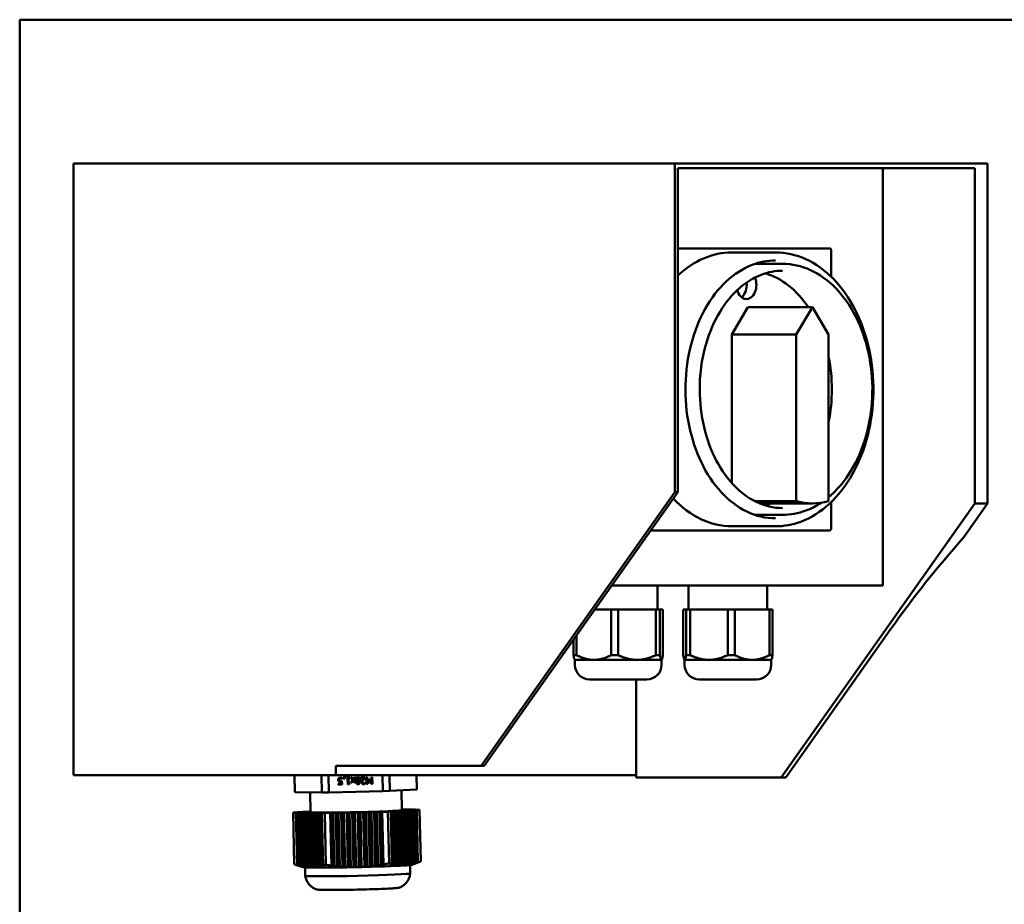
# Model space of a CAD drawing. Header units: millimetres. Extents: x 260 to 1000, y 156 to 735.
# Tile 3 of 4: x 265 to 481, y 541 to 735. Entities that reach past the tile are written whole.
import ezdxf

# ---------------------------------------------------------------- set-up
doc = ezdxf.new("R2010")
doc.units = ezdxf.units.MM
doc.header["$LTSCALE"] = 3
doc.layers.add('Widoczne (ISO)', color=7, linetype='Continuous', lineweight=50)

msp = doc.modelspace()

# ---------------------------------------------------------------- linework, layer by layer
at = {"layer": 'Widoczne (ISO)'}
for p, q in [((265.13, 734.5), (265.13, 459.89)), ((265.13, 734.5), (289.15, 734.5)), ((456.08, 734.5), (289.15, 734.5)), ((456.08, 734.5), (514.06, 734.5)), ((276.92, 568.99), (276.92, 703)), ((408.68, 703), (276.92, 703)), ((408.68, 701.2), (408.68, 703)), ((409.95, 703), (408.68, 703)), ((409.38, 701.2), (409.38, 702)), ((409.95, 702), (409.38, 702)), ((473.73, 703), (409.95, 703)), ((409.95, 702), (473.73, 702)), ((454.28, 702), (454.28, 610.5)), ((477.26, 703), (473.73, 703)), ((473.73, 702), (474.44, 702)), ((474.44, 701), (474.44, 702)), ((477.26, 701), (477.26, 703)), ((408.68, 701.2), (408.68, 631)), ((409.38, 631), (409.38, 701.2)), ((474.44, 628.5), (474.44, 701)), ((477.26, 628.5), (477.26, 701)), ((442.62, 684.4), (409.38, 684.4)), ((421.19, 683.5), (430.75, 683.5)), ((442.96, 684), (442.96, 678.2)), ((426.25, 681), (432.33, 681)), ((421.19, 665.54), (424.73, 671.5)), ((424.73, 671.5), (438.87, 671.5)), ((438.87, 671.5), (435.33, 665.54)), ((442.4, 665.54), (438.87, 671.5)), ((421.19, 632.98), (421.19, 665.54)), ((421.19, 665.54), (435.33, 665.54)), ((435.33, 665.54), (435.33, 629.04)), ((442.4, 629.04), (442.4, 665.54)), ((408.68, 631), (366.25, 571)), ((366.96, 571), (409.38, 631)), ((409.38, 631), (408.68, 631)), ((426.19, 629.04), (435.33, 629.04)), ((427.28, 628.53), (438.87, 628.53)), ((474.44, 628.5), (432.01, 568.5)), ((442.96, 628.8), (442.96, 623)), ((472.05, 621.13), (477.26, 628.5)), ((477.26, 628.5), (474.44, 628.5)), ((426.25, 626), (432.33, 626)), ((403.44, 622.6), (442.62, 622.6)), ((421.19, 623.5), (430.75, 623.5)), ((454.28, 610.5), (394.89, 610.5)), ((404.9, 610.5), (404.9, 605.25)), ((411.74, 610.5), (411.74, 605.25)), ((428.94, 610.5), (428.94, 605.25)), ((391.17, 605.25), (394.76, 605.25)), ((396.31, 605.25), (394.76, 605.25)), ((394.76, 605.25), (394.76, 595.29)), ((396.31, 605.25), (404.57, 605.25)), ((396.31, 605.25), (396.31, 595.29)), ((405.44, 605.25), (404.57, 605.25)), ((404.57, 605.25), (404.57, 595.29)), ((405.44, 605.25), (406.11, 605.25)), ((405.44, 605.25), (405.44, 595.29)), ((406.11, 605.25), (406.11, 595.29)), ((410.55, 605.25), (411.18, 605.25)), ((410.55, 605.25), (410.55, 595.29)), ((412.05, 605.25), (411.18, 605.25)), ((411.18, 605.25), (411.18, 595.29)), ((412.05, 605.25), (420.29, 605.25)), ((412.05, 605.25), (412.05, 595.29)), ((421.84, 605.25), (420.29, 605.25)), ((420.29, 605.25), (420.29, 595.29)), ((421.84, 605.25), (421.84, 595.29)), ((421.84, 605.25), (429.45, 605.25)), ((430.13, 605.25), (429.45, 605.25)), ((429.45, 605.25), (429.45, 595.29)), ((430.13, 605.25), (430.13, 595.29)), ((433.07, 568.5), (456.08, 601.03)), ((386.49, 598.63), (386.49, 595.29)), ((387.17, 599.58), (387.17, 595.29)), ((386.49, 595.29), (387.17, 595.29)), ((386.8, 594.24), (386.78, 594.26)), ((390.96, 594.24), (386.8, 594.24)), ((386.8, 594.24), (386.8, 593.15)), ((400.44, 594.24), (390.96, 594.24)), ((394.76, 595.29), (396.31, 595.29)), ((405.78, 594.24), (400.44, 594.24)), ((404.57, 595.29), (405.44, 595.29)), ((405.8, 594.24), (405.78, 594.24)), ((405.8, 594.24), (405.83, 594.26)), ((405.8, 594.24), (405.8, 593.15)), ((410.84, 594.24), (410.82, 594.26)), ((410.87, 594.24), (410.84, 594.24)), ((410.84, 594.24), (410.84, 593.15)), ((416.17, 594.24), (410.87, 594.24)), ((411.18, 595.29), (412.05, 595.29)), ((425.65, 594.24), (416.17, 594.24)), ((420.29, 595.29), (421.84, 595.29)), ((429.84, 594.24), (425.65, 594.24)), ((429.45, 595.29), (430.13, 595.29)), ((429.84, 594.24), (429.87, 594.26)), ((429.84, 594.24), (429.84, 593.15)), ((402.6, 589.95), (390, 589.95)), ((400.2, 568.99), (400.2, 589.95)), ((426.64, 589.95), (414.04, 589.95)), ((334.44, 568.99), (334.44, 571)), ((366.25, 571), (334.44, 571)), ((366.25, 571), (366.96, 571)), ((276.92, 568.99), (334.44, 568.99)), ((325.45, 565.27), (325.36, 568.99)), ((331.29, 568.99), (331.38, 565.17)), ((332.88, 565.19), (332.79, 568.99)), ((400.2, 568.99), (334.44, 568.99)), ((335.13, 567.94), (335.13, 567.94)), ((335.2, 568.18), (335.2, 568.18)), ((335.63, 568.24), (335.63, 568.24)), ((335.76, 567.7), (335.78, 566.92)), ((335.81, 568.16), (335.8, 568.16)), ((335.81, 568.16), (335.8, 568.16)), ((335.8, 568.16), (335.8, 568.16)), ((335.81, 568.37), (335.81, 568.16)), ((336.06, 568.14), (336.33, 568.81)), ((336.31, 568.15), (336.06, 568.14)), ((336.31, 568.15), (336.06, 568.15)), ((336.47, 568.81), (336.31, 568.15)), ((336.47, 568.81), (336.31, 568.15)), ((336.31, 568.15), (336.31, 568.15)), ((336.33, 568.81), (336.47, 568.81)), ((336.72, 568.45), (337.45, 568.46)), ((336.72, 568.29), (336.72, 568.45)), ((336.72, 568.3), (336.72, 568.45)), ((336.99, 568.3), (336.72, 568.29)), ((336.99, 568.3), (336.72, 568.3)), ((336.72, 568.29), (336.72, 568.3)), ((337.02, 566.95), (336.99, 568.3)), ((337.02, 566.95), (336.99, 568.3)), ((336.99, 568.3), (336.99, 568.3)), ((337.46, 568.31), (337.18, 568.3)), ((337.46, 568.31), (337.18, 568.31)), ((337.18, 568.3), (337.18, 568.31)), ((337.18, 568.3), (337.21, 567.3)), ((337.45, 568.46), (337.46, 568.31)), ((338.09, 567.91), (337.69, 568.47)), ((337.69, 568.47), (337.92, 568.47)), ((338.09, 567.91), (337.69, 568.47)), ((337.72, 567.34), (338.09, 567.91)), ((337.92, 568.47), (338.21, 568.06)), ((338.2, 567.78), (337.93, 567.35)), ((338.2, 567.77), (337.93, 567.35)), ((338.09, 567.91), (338.09, 567.91)), ((338.48, 567.36), (338.2, 567.78)), ((338.2, 567.77), (338.2, 567.78)), ((338.48, 567.36), (338.2, 567.77)), ((338.21, 568.06), (338.48, 568.49)), ((338.69, 568.49), (338.31, 567.92)), ((338.69, 568.49), (338.31, 567.93)), ((338.31, 567.92), (338.31, 567.93)), ((338.31, 567.92), (338.71, 567.37)), ((338.48, 568.49), (338.69, 568.49)), ((339, 567.76), (339, 567.77)), ((339.56, 567.74), (339.56, 567.75)), ((339.92, 568.52), (340.84, 568.54)), ((339.92, 568.34), (339.92, 568.52)), ((339.92, 568.35), (339.92, 568.52)), ((340.66, 568.36), (339.92, 568.34)), ((340.66, 568.36), (339.92, 568.35)), ((339.92, 568.34), (339.92, 568.35)), ((340.66, 568.36), (340.66, 568.36)), ((340.84, 568.54), (340.85, 568.33)), ((341.1, 568.54), (341.3, 568.55)), ((341.14, 567.05), (341.1, 568.54)), ((341.14, 567.05), (341.1, 568.54)), ((341.3, 568.55), (341.33, 567.26)), ((341.33, 567.26), (341.7, 568.14)), ((341.76, 567.9), (341.41, 567.05)), ((341.76, 567.89), (341.41, 567.05)), ((341.7, 568.14), (341.83, 568.15)), ((342.15, 567.07), (341.76, 567.9)), ((341.76, 567.89), (341.76, 567.9)), ((342.15, 567.07), (341.76, 567.89)), ((341.83, 568.15), (342.23, 567.28)), ((342.2, 568.57), (342.39, 568.57)), ((342.23, 567.28), (342.2, 568.57)), ((342.23, 567.28), (342.2, 568.57)), ((342.39, 568.57), (342.42, 567.07)), ((344.65, 568.99), (344.73, 565.45)), ((346.23, 565.51), (346.15, 568.99)), ((352.15, 565.91), (352.08, 568.99)), ((352.08, 568.99), (352.15, 565.87)), ((400.2, 568.5), (400.2, 568.99)), ((400.2, 568.5), (432.01, 568.5)), ((432.01, 568.5), (433.07, 568.5)), ((332.88, 565.19), (344.73, 565.45)), ((334.95, 567.08), (335.58, 567.1)), ((334.95, 566.91), (334.95, 567.08)), ((334.95, 566.91), (334.95, 567.08)), ((335.78, 566.93), (334.95, 566.91)), ((335.78, 566.92), (334.95, 566.91)), ((334.95, 566.91), (334.95, 566.91)), ((335.58, 567.1), (335.57, 567.5)), ((335.58, 567.1), (335.57, 567.5)), ((335.57, 567.5), (335.57, 567.5)), ((335.58, 567.1), (335.58, 567.1)), ((337.18, 566.95), (337.02, 566.95)), ((337.18, 566.95), (337.02, 566.95)), ((337.02, 566.95), (337.02, 566.95)), ((337.18, 566.95), (337.18, 566.95)), ((337.21, 567.3), (337.48, 567.3)), ((337.48, 567.3), (337.48, 567.17)), ((337.93, 567.35), (337.72, 567.34)), ((337.93, 567.35), (337.72, 567.34)), ((337.93, 567.35), (337.93, 567.35)), ((338.71, 567.37), (338.48, 567.36)), ((338.71, 567.37), (338.48, 567.36)), ((338.48, 567.36), (338.48, 567.36)), ((340.21, 567.42), (340.21, 567.42)), ((340.83, 567.31), (340.84, 567.31)), ((340.84, 567.31), (340.84, 567.1)), ((341.41, 567.05), (341.14, 567.05)), ((341.41, 567.05), (341.14, 567.05)), ((341.14, 567.05), (341.14, 567.05)), ((341.41, 567.05), (341.41, 567.05)), ((342.42, 567.08), (342.15, 567.07)), ((342.42, 567.07), (342.15, 567.07)), ((342.15, 567.07), (342.15, 567.07)), ((342.23, 567.28), (342.23, 567.28)), ((344.73, 565.45), (346.23, 565.51)), ((346.23, 565.51), (352.15, 565.87)), ((348.8, 565.66), (348.9, 561.32)), ((352.15, 565.87), (352.15, 565.91)), ((325.45, 565.27), (331.38, 565.17)), ((328.81, 565.22), (328.9, 560.87)), ((331.38, 565.17), (332.88, 565.19)), ((346.15, 561.02), (346.74, 561.03)), ((346.74, 561.03), (347.04, 561.05)), ((346.74, 561.03), (347, 549.42)), ((346.75, 561.06), (347.34, 561.07)), ((347.04, 561.05), (346.75, 561.06)), ((347.31, 549.36), (347.04, 561.05)), ((347.34, 561.07), (347.64, 561.09)), ((347.34, 561.07), (347.61, 549.3)), ((347.35, 561.09), (347.94, 561.11)), ((347.64, 561.09), (347.35, 561.09)), ((347.91, 549.26), (347.64, 561.09)), ((347.94, 561.11), (348.24, 561.13)), ((347.94, 561.11), (348.21, 549.22)), ((347.95, 561.13), (348.54, 561.14)), ((348.24, 561.13), (347.95, 561.13)), ((348.51, 549.2), (348.24, 561.13)), ((348.54, 561.14), (348.84, 561.16)), ((348.54, 561.14), (348.81, 549.18)), ((348.55, 561.17), (349.14, 561.18)), ((348.84, 561.16), (348.55, 561.17)), ((349.11, 549.18), (348.84, 561.16)), ((349.14, 561.46), (348.9, 561.46)), ((349.14, 561.44), (349.44, 561.46)), ((349.44, 561.46), (349.14, 561.46)), ((349.74, 561.45), (349.14, 561.44)), ((349.14, 561.2), (349.74, 561.22)), ((349.14, 561.18), (349.44, 561.2)), ((349.44, 561.2), (349.14, 561.2)), ((349.14, 561.18), (349.41, 549.19)), ((349.44, 561.46), (349.44, 561.45)), ((349.71, 549.21), (349.44, 561.2)), ((350.04, 561.45), (349.74, 561.45)), ((349.74, 561.43), (350.04, 561.45)), ((350.34, 561.44), (349.74, 561.43)), ((349.74, 561.24), (350.34, 561.25)), ((349.74, 561.22), (350.04, 561.24)), ((350.04, 561.24), (349.74, 561.24)), ((349.74, 561.22), (350.01, 549.24)), ((350.04, 561.45), (350.04, 561.44)), ((350.31, 549.28), (350.04, 561.24)), ((350.64, 561.44), (350.34, 561.44)), ((350.34, 561.42), (350.64, 561.44)), ((350.94, 561.43), (350.34, 561.42)), ((350.34, 561.28), (350.94, 561.29)), ((350.64, 561.27), (350.34, 561.28)), ((350.34, 561.25), (350.64, 561.27)), ((350.34, 561.25), (350.61, 549.33)), ((350.64, 561.44), (350.64, 561.43)), ((350.91, 549.39), (350.64, 561.27)), ((350.94, 561.41), (351.24, 561.43)), ((351.24, 561.43), (350.94, 561.43)), ((351.54, 561.42), (350.94, 561.41)), ((350.94, 561.32), (351.54, 561.33)), ((351.24, 561.31), (350.94, 561.32)), ((350.94, 561.29), (351.24, 561.31)), ((350.94, 561.29), (351.21, 549.46)), ((351.24, 561.43), (351.24, 561.42)), ((351.51, 549.54), (351.24, 561.31)), ((351.54, 561.4), (351.84, 561.42)), ((351.84, 561.42), (351.54, 561.42)), ((352.14, 561.41), (351.54, 561.4)), ((351.54, 561.35), (352.14, 561.37)), ((351.84, 561.35), (351.54, 561.35)), ((351.54, 561.33), (351.84, 561.35)), ((351.54, 561.33), (351.8, 549.63)), ((351.84, 561.42), (351.84, 561.41)), ((352.1, 549.73), (351.84, 561.35)), ((352.75, 561.4), (352.14, 561.41)), ((352.14, 561.37), (352.75, 561.4)), ((352.14, 561.37), (352.4, 549.84)), ((352.75, 561.4), (353.01, 550.08)), ((325.66, 560.82), (325.05, 560.78)), ((325.05, 560.78), (325.66, 560.77)), ((325.05, 560.78), (325.3, 549.46)), ((326.26, 560.83), (325.66, 560.82)), ((325.66, 560.77), (326.26, 560.78)), ((325.92, 549.24), (325.66, 560.77)), ((326.26, 560.86), (325.96, 560.84)), ((325.96, 560.84), (326.26, 560.83)), ((325.96, 560.83), (325.96, 560.84)), ((326.26, 560.78), (325.96, 560.77)), ((325.96, 560.77), (326.22, 549.15)), ((325.96, 560.77), (326.26, 560.76)), ((326.86, 560.87), (326.26, 560.86)), ((326.26, 560.76), (326.86, 560.77)), ((326.53, 549.06), (326.26, 560.76)), ((326.86, 560.89), (326.56, 560.87)), ((326.56, 560.87), (326.86, 560.87)), ((326.56, 560.86), (326.56, 560.87)), ((326.86, 560.77), (326.56, 560.76)), ((326.56, 560.76), (326.83, 548.99)), ((326.56, 560.76), (326.86, 560.75)), ((327.46, 560.91), (326.86, 560.89)), ((326.86, 560.75), (327.46, 560.76)), ((327.13, 548.92), (326.86, 560.75)), ((327.46, 560.93), (327.16, 560.91)), ((327.16, 560.9), (327.16, 560.91)), ((327.16, 560.91), (327.46, 560.91)), ((327.46, 560.76), (327.16, 560.75)), ((327.16, 560.75), (327.46, 560.74)), ((327.16, 560.75), (327.43, 548.86)), ((328.06, 560.94), (327.46, 560.93)), ((327.46, 560.74), (328.06, 560.75)), ((327.73, 548.81), (327.46, 560.74)), ((328.06, 560.97), (327.76, 560.95)), ((327.76, 560.94), (327.76, 560.95)), ((327.76, 560.95), (328.06, 560.94)), ((328.06, 560.75), (327.76, 560.74)), ((327.76, 560.74), (328.06, 560.73)), ((327.76, 560.74), (328.03, 548.78)), ((328.66, 560.98), (328.06, 560.97)), ((328.06, 560.73), (328.66, 560.75)), ((328.33, 548.75), (328.06, 560.73)), ((328.66, 561), (328.36, 560.98)), ((328.36, 560.97), (328.36, 560.98)), ((328.36, 560.98), (328.66, 560.98)), ((328.66, 560.75), (328.36, 560.73)), ((328.36, 560.73), (328.63, 548.73)), ((328.36, 560.73), (328.66, 560.72)), ((328.9, 561.01), (328.66, 561)), ((328.66, 560.72), (329.26, 560.74)), ((328.93, 548.73), (328.66, 560.72)), ((329.26, 560.74), (328.96, 560.72)), ((328.96, 560.72), (329.26, 560.71)), ((328.96, 560.72), (329.23, 548.74)), ((329.26, 560.71), (329.86, 560.73)), ((329.53, 548.75), (329.26, 560.71)), ((329.86, 560.73), (329.56, 560.71)), ((329.56, 560.71), (329.86, 560.7)), ((329.56, 560.71), (329.83, 548.78)), ((329.86, 560.7), (330.46, 560.72)), ((330.13, 548.82), (329.86, 560.7)), ((330.46, 560.72), (330.16, 560.7)), ((330.16, 560.7), (330.43, 548.87)), ((330.16, 560.7), (330.46, 560.69)), ((330.46, 560.69), (331.06, 560.71)), ((330.73, 548.92), (330.46, 560.69)), ((331.06, 560.71), (330.76, 560.69)), ((330.76, 560.69), (331.02, 548.99)), ((330.76, 560.69), (331.06, 560.68)), ((331.06, 560.68), (331.66, 560.7)), ((331.32, 549.07), (331.06, 560.68)), ((331.66, 560.7), (331.36, 560.68)), ((331.36, 560.68), (331.62, 549.15)), ((331.36, 560.68), (331.98, 560.67)), ((331.98, 560.67), (333.21, 560.69)), ((331.98, 560.67), (332.23, 549.35)), ((333.21, 560.69), (333.51, 560.71)), ((333.47, 549.17), (333.21, 560.69)), ((333.51, 560.71), (333.77, 548.97)), ((333.51, 560.71), (333.8, 560.71)), ((333.8, 560.71), (334.41, 560.72)), ((333.8, 560.71), (334.06, 549.09)), ((334.41, 560.72), (334.7, 560.74)), ((334.67, 549.02), (334.41, 560.72)), ((334.7, 560.74), (334.97, 548.83)), ((334.7, 560.74), (335, 560.74)), ((335, 560.74), (335.61, 560.75)), ((335, 560.74), (335.27, 548.97)), ((335.61, 560.75), (335.9, 560.77)), ((335.87, 548.92), (335.61, 560.75)), ((335.9, 560.77), (336.17, 548.77)), ((335.9, 560.77), (336.2, 560.76)), ((336.2, 560.76), (336.81, 560.78)), ((336.2, 560.76), (336.47, 548.88)), ((336.81, 560.78), (337.1, 560.79)), ((337.07, 548.85), (336.81, 560.78)), ((337.1, 560.79), (337.37, 548.8)), ((337.1, 560.79), (337.4, 560.79)), ((337.4, 560.79), (338.01, 560.8)), ((337.4, 560.79), (337.67, 548.83)), ((338.01, 560.8), (338.3, 560.82)), ((338.27, 548.82), (338.01, 560.8)), ((338.3, 560.82), (338.57, 548.83)), ((338.3, 560.82), (338.6, 560.82)), ((338.6, 560.82), (339.21, 560.83)), ((338.6, 560.82), (338.87, 548.82)), ((339.21, 560.83), (339.5, 560.85)), ((339.47, 548.84), (339.21, 560.83)), ((339.5, 560.85), (339.8, 560.84)), ((339.5, 560.85), (339.77, 548.85)), ((339.8, 560.84), (340.41, 560.86)), ((339.8, 560.84), (340.07, 548.86)), ((340.41, 560.86), (340.7, 560.87)), ((340.67, 548.9), (340.41, 560.86)), ((340.7, 560.87), (341, 560.87)), ((340.7, 560.87), (340.97, 548.88)), ((341, 560.87), (341.61, 560.88)), ((341, 560.87), (341.27, 548.94)), ((341.61, 560.88), (341.9, 560.9)), ((341.87, 549), (341.61, 560.88)), ((341.9, 560.9), (342.2, 560.9)), ((341.9, 560.9), (342.17, 548.91)), ((342.2, 560.9), (342.8, 560.91)), ((342.2, 560.9), (342.47, 549.06)), ((342.8, 560.91), (343.1, 560.93)), ((343.07, 549.14), (342.8, 560.91)), ((343.1, 560.93), (343.4, 560.92)), ((343.1, 560.93), (343.37, 549.02)), ((343.4, 560.92), (344, 560.94)), ((343.4, 560.92), (343.66, 549.23)), ((344, 560.94), (344.3, 560.96)), ((344.27, 549.32), (344, 560.94)), ((344.3, 560.96), (344.6, 560.95)), ((344.3, 560.96), (344.57, 549.21)), ((344.6, 560.95), (345.83, 560.98)), ((344.6, 560.95), (344.86, 549.42)), ((345.83, 560.98), (346.45, 561.02)), ((345.83, 560.98), (346.08, 549.66)), ((346.45, 561.02), (346.15, 561.02)), ((346.7, 549.49), (346.45, 561.02)), ((327.2, 548.81), (325.79, 549.29)), ((327.63, 548.77), (327.59, 548.77)), ((327.67, 548.76), (327.72, 546.93)), ((328.07, 548.76), (327.93, 548.75)), ((328.33, 548.75), (328.37, 548.74)), ((328.63, 548.74), (328.37, 548.74)), ((328.63, 548.73), (328.63, 548.73)), ((328.93, 548.73), (328.94, 548.73)), ((329.23, 548.73), (328.94, 548.73)), ((329.25, 548.72), (329.23, 548.74)), ((329.92, 548.73), (329.65, 548.72)), ((330.66, 548.72), (330.55, 548.72)), ((336.17, 548.77), (336.11, 548.77)), ((336.27, 548.77), (336.17, 548.77)), ((337.37, 548.8), (337.17, 548.79)), ((337.61, 548.8), (337.37, 548.8)), ((338.27, 548.82), (338.29, 548.81)), ((338.57, 548.83), (338.29, 548.81)), ((338.57, 548.83), (338.57, 548.83)), ((338.57, 548.83), (338.57, 548.83)), ((338.87, 548.82), (338.57, 548.83)), ((338.87, 548.82), (338.87, 548.82)), ((339.47, 548.84), (339.48, 548.84)), ((339.77, 548.85), (339.48, 548.84)), ((339.77, 548.85), (339.77, 548.85)), ((340.05, 548.85), (339.77, 548.85)), ((339.77, 548.85), (339.77, 548.85)), ((340.05, 548.85), (340.07, 548.86)), ((340.97, 548.88), (340.73, 548.87)), ((341.17, 548.88), (340.97, 548.88)), ((342.17, 548.91), (342.08, 548.9)), ((342.24, 548.91), (342.17, 548.91)), ((347.8, 549.1), (347.69, 549.1)), ((348.69, 549.15), (348.43, 549.14)), ((349.11, 549.18), (349.09, 549.17)), ((349.41, 549.19), (349.11, 549.18)), ((349.41, 549.19), (349.41, 549.19)), ((349.97, 549.22), (349.71, 549.22)), ((349.71, 549.21), (349.71, 549.21)), ((349.97, 549.22), (350.01, 549.24)), ((350.42, 549.26), (350.27, 549.25)), ((350.67, 549.28), (350.71, 547.45)), ((350.75, 549.29), (350.71, 549.29)), ((351.14, 549.35), (352.54, 549.89))]:
    msp.add_line(p, q, dxfattribs=at)
for centre, start, end in [((390, 593.15), 180, 270), ((402.6, 593.15), 270, 0), ((414.04, 593.15), 180, 270), ((426.64, 593.15), 270, 0)]:
    msp.add_arc(centre, 3.2, start, end, dxfattribs=at)
for centre, major_axis, ratio, start_param, end_param in [((421.19, 653.5), (0, 30), 0.707107, 0, 0.590368), ((424.4, 676.39), (0, -3.09), 0.707107, 5.095786, 8.403339), ((424.73, 653.5), (0, 26), 0.707107, 5.477071, 6.073424), ((422.28, 676.39), (0, 3.09), 0.707107, 3.647886, 4.880869), ((424.73, 653.5), (0, 26), 0.707107, 4.434142, 4.990636), ((421.19, 653.5), (0, -30), 0.707107, 5.634924, 6.283185), ((424.73, 653.5), (0, -26), 0.707107, 0.209761, 0.28251), ((438.87, 653.53), (0, -25), 0.707107, 6.081827, 6.484543), ((514.06, 601.03), (75.76, 75.76), 0.414214, 1.715931, 1.963495), ((338.9, 561.09), (-10, -0.22), 0.022437, 0, 3.141593), ((339.17, 549.1), (-12, -0.27), 0.022437, 0.061699, 0.264807), ((335.85, 625.18), (0.74, -78.4), 0.500092, 6.047646, 6.053096), ((339.17, 549.1), (-12, -0.27), 0.022437, 0.278556, 0.355791), ((328.04, 582.25), (1.19, -33.52), 0.499656, 6.212089, 6.230094), ((339.17, 549.1), (-12, -0.27), 0.022437, 0.392933, 0.449976), ((339.17, 549.1), (-12, -0.27), 0.022437, 0.498017, 0.523347), ((328.04, 581.69), (1.17, -32.96), 0.499656, 6.248132, 6.25728), ((328.04, 581.69), (1.17, -32.96), 0.499656, 6.257281, 6.26643), ((339.17, 549.1), (-12, -0.27), 0.022437, 0.523347, 0.548677), ((328.02, 582.25), (1.19, -33.52), 0.499656, 0.001283, 0.019287), ((339.17, 549.1), (-12, -0.27), 0.022437, 0.596718, 0.653761), ((339.17, 549.1), (-12, -0.27), 0.022437, 0.690902, 0.768138), ((348.69, 624.97), (78.39, 0.88), 0.999748, 4.462158, 4.467609), ((339.17, 549.1), (-12, -0.27), 0.022437, 0.781887, 1.312004), ((324.64, 624.74), (2.77, -78.35), 0.499656, 0.230096, 0.235547), ((339.17, 549.1), (-12, -0.27), 0.022437, 1.325753, 1.402989), ((339.17, 549.1), (-12, -0.27), 0.022437, 1.44013, 1.497174), ((338.43, 582.35), (33.53, 0.38), 0.999748, 4.678418, 4.696422), ((339.17, 549.1), (11.5, 0.26), 0.022438, 4.659891, 4.659992), ((339.17, 549.1), (-12, -0.27), 0.022437, 1.545215, 1.570545), ((338.43, 581.79), (32.98, 0.37), 0.999748, 4.714461, 4.723609), ((338.43, 581.79), (32.98, 0.37), 0.999748, 4.72361, 4.732758), ((339.17, 549.1), (-12, -0.27), 0.022437, 1.570545, 1.595874), ((339.17, 549.1), (11.5, 0.26), 0.022435, 4.764283, 4.764384), ((339.17, 549.1), (-12, -0.27), 0.022437, 1.643915, 1.700959), ((338.41, 582.35), (33.53, 0.38), 0.999748, 4.750797, 4.768801), ((339.17, 549.1), (-12, -0.27), 0.022437, 1.7381, 1.815336), ((350.3, 625.32), (0.74, -78.4), 0.500092, 6.047646, 6.053096), ((339.17, 549.1), (-12, -0.27), 0.022437, 1.829085, 2.359202), ((326.25, 624.46), (78.39, 0.88), 0.999748, 4.97961, 4.985061), ((339.17, 549.1), (-12, -0.27), 0.022437, 2.372951, 2.450187), ((339.17, 549.1), (-12, -0.27), 0.022437, 2.487328, 2.544371), ((348.82, 582.72), (0.32, -33.54), 0.500092, 6.263906, 6.28191), ((339.17, 549.1), (-12, -0.27), 0.022437, 2.592412, 2.617742), ((348.82, 582.16), (0.31, -32.98), 0.500092, 0.016763, 0.025911), ((348.82, 582.16), (0.31, -32.98), 0.500092, 0.025913, 0.035061), ((339.17, 549.1), (-12, -0.27), 0.022437, 2.617742, 2.643072), ((339.17, 549.1), (-12, -0.27), 0.022437, 2.691113, 2.748156), ((348.8, 582.72), (0.32, -33.54), 0.500092, 0.053099, 0.071103), ((339.17, 549.1), (12, 0.27), 0.022437, 5.92689, 6.004126), ((339.08, 625.25), (2.77, -78.35), 0.499656, 0.230096, 0.235547), ((339.17, 549.1), (12, 0.27), 0.022437, 6.017875, 6.221487), ((339.21, 547.19), (11.5, 0.26), 0.022437, 3.141593, 6.283185)]:
    msp.add_ellipse(centre, major_axis=major_axis, ratio=ratio, start_param=start_param, end_param=end_param, dxfattribs=at)
for points, knots in [([(442.62, 684.4), (442.65, 684.4), (442.68, 684.39), (442.75, 684.37), (442.78, 684.36), (442.83, 684.31), (442.86, 684.29), (442.9, 684.23), (442.92, 684.19), (442.94, 684.13), (442.95, 684.09), (442.96, 684.04), (442.96, 684.02), (442.96, 684)], [0, 0, 0, 0, 0.238514, 0.238514, 0.490273, 0.490273, 0.779958, 0.779958, 1.094117, 1.094117, 1.408277, 1.408277, 1.570796, 1.570796, 1.570796, 1.570796]), ([(430.75, 683.5), (433.02, 683.5), (435.28, 683), (439.59, 681.04), (441.63, 679.57), (445.31, 675.81), (446.93, 673.5), (449.59, 668.28), (450.61, 665.37), (451.95, 659.23), (452.27, 656.02), (452.17, 649.61), (451.74, 646.41), (450.2, 640.37), (449.08, 637.52), (446.24, 632.46), (444.53, 630.24), (440.68, 626.69), (438.55, 625.35), (434.5, 623.84), (432.63, 623.5), (430.75, 623.5)], [0, 0, 0, 0, 0.311063, 0.311063, 0.62636, 0.62636, 0.947406, 0.947406, 1.270566, 1.270566, 1.593957, 1.593957, 1.917303, 1.917303, 2.240699, 2.240699, 2.563728, 2.563728, 2.884128, 2.884128, 3.141593, 3.141593, 3.141593, 3.141593]), ([(430.75, 625.25), (428.62, 625.25), (426.49, 625.75), (422.46, 627.71), (420.56, 629.15), (417.19, 632.81), (415.71, 635.01), (413.33, 639.96), (412.41, 642.71), (411.24, 648.49), (410.97, 651.51), (411.12, 657.52), (411.54, 660.51), (413, 666.14), (414.05, 668.79), (416.67, 673.47), (418.23, 675.51), (421.73, 678.78), (423.65, 680.01), (427.32, 681.43), (429.04, 681.75), (430.75, 681.75)], [3.141593, 3.141593, 3.141593, 3.141593, 3.471979, 3.471979, 3.796525, 3.796525, 4.114866, 4.114866, 4.431456, 4.431456, 4.747944, 4.747944, 5.064489, 5.064489, 5.380958, 5.380958, 5.697708, 5.697708, 6.016936, 6.016936, 6.283185, 6.283185, 6.283185, 6.283185]), ([(432.33, 681), (434.4, 681), (436.48, 680.54), (440.43, 678.74), (442.3, 677.39), (445.66, 673.94), (447.15, 671.82), (449.58, 667.04), (450.52, 664.37), (451.75, 658.74), (452.04, 655.8), (451.94, 649.92), (451.55, 646.99), (450.14, 641.46), (449.11, 638.85), (446.51, 634.21), (444.94, 632.18), (442.92, 630.31), (442.66, 630.09), (442.4, 629.87)], [0, 0, 0, 0, 0.31162, 0.31162, 0.627231, 0.627231, 0.948225, 0.948225, 1.271182, 1.271182, 1.594351, 1.594351, 1.917477, 1.917477, 2.24065, 2.24065, 2.563484, 2.563484, 2.609498, 2.609498, 2.609498, 2.609498]), ([(432.33, 627.5), (430.37, 627.5), (428.4, 627.96), (424.69, 629.76), (422.94, 631.08), (419.84, 634.44), (418.48, 636.47), (416.28, 641.03), (415.44, 643.56), (414.35, 648.87), (414.11, 651.65), (414.24, 657.19), (414.62, 659.94), (415.97, 665.13), (416.94, 667.56), (419.35, 671.87), (420.79, 673.75), (424.01, 676.76), (425.78, 677.9), (429.16, 679.2), (430.75, 679.5), (432.33, 679.5)], [3.141593, 3.141593, 3.141593, 3.141593, 3.471235, 3.471235, 3.795487, 3.795487, 4.113959, 4.113959, 4.430784, 4.430784, 4.74751, 4.74751, 5.064289, 5.064289, 5.380998, 5.380998, 5.697972, 5.697972, 6.017264, 6.017264, 6.283185, 6.283185, 6.283185, 6.283185]), ([(440.81, 628.68), (439.72, 627.96), (438.58, 627.37), (435.76, 626.32), (434.04, 626), (432.33, 626)], [2.7008506, 2.7008506, 2.7008506, 2.7008506, 2.8838679, 2.8838679, 3.1415927, 3.1415927, 3.1415927, 3.1415927]), ([(442.96, 623), (442.96, 622.96), (442.95, 622.93), (442.94, 622.86), (442.93, 622.82), (442.89, 622.76), (442.87, 622.73), (442.82, 622.67), (442.78, 622.65), (442.71, 622.61), (442.68, 622.6), (442.63, 622.6), (442.62, 622.6), (442.62, 622.6)], [1.570796, 1.570796, 1.570796, 1.570796, 1.884956, 1.884956, 2.199115, 2.199115, 2.513274, 2.513274, 2.827433, 2.827433, 3.088498, 3.088498, 3.141593, 3.141593, 3.141593, 3.141593]), ([(329.75, 544.11), (329.66, 544.16), (329.56, 544.21), (329.34, 544.35), (329.21, 544.44), (328.92, 544.67), (328.76, 544.82), (328.42, 545.21), (328.24, 545.47), (327.91, 546.11), (327.78, 546.5), (327.72, 546.93)], [1.52861927, 1.52861927, 1.52861927, 1.52861927, 1.53650817, 1.53650817, 1.54439707, 1.54439707, 1.55228597, 1.55228597, 1.56017487, 1.56017487, 1.56806378, 1.56806378, 1.56806378, 1.56806378]), ([(350.71, 547.45), (350.67, 547.05), (350.57, 546.68), (350.29, 546.03), (350.12, 545.76), (349.8, 545.33), (349.64, 545.17), (349.36, 544.91), (349.23, 544.82), (349.01, 544.66), (348.91, 544.6), (348.82, 544.55), (348.81, 544.54), (348.8, 544.54)], [4.71512153, 4.71512153, 4.71512153, 4.71512153, 4.72241527, 4.72241527, 4.73030417, 4.73030417, 4.73819308, 4.73819308, 4.74608198, 4.74608198, 4.75397088, 4.75397088, 4.75456604, 4.75456604, 4.75456604, 4.75456604]), ([(348.8, 544.54), (348.69, 544.47), (348.6, 544.44), (348.45, 544.38), (348.4, 544.36), (348.27, 544.33), (348.22, 544.32), (348.05, 544.28), (347.97, 544.27), (347.6, 544.23), (347.27, 544.2), (346.31, 544.14), (345.65, 544.11), (344.17, 544.05), (343.36, 544.02), (341.62, 543.97), (340.71, 543.94), (338.85, 543.9), (337.92, 543.88), (336.13, 543.85), (335.27, 543.84), (333.72, 543.83), (333.02, 543.83), (331.84, 543.83), (331.37, 543.84), (330.86, 543.86), (330.73, 543.87), (330.53, 543.89), (330.46, 543.9), (330.3, 543.92), (330.25, 543.94), (330.08, 543.98), (329.99, 544), (329.81, 544.09), (329.78, 544.1), (329.75, 544.11)], [4.754566, 4.754566, 4.754566, 4.754566, 4.77485, 4.77485, 4.798933, 4.798933, 4.836077, 4.836077, 4.927744, 4.927744, 5.233468, 5.233468, 5.578516, 5.578516, 5.903911, 5.903911, 6.22628, 6.22628, 6.547963, 6.547963, 6.869947, 6.869947, 7.193735, 7.193735, 7.525748, 7.525748, 7.668776, 7.668776, 7.74029, 7.74029, 7.775846, 7.775846, 7.807003, 7.807003, 7.811805, 7.811805, 7.811805, 7.811805])]:
    msp.add_open_spline(points, degree=3, knots=knots, dxfattribs=at)
for points, weights in [([(386.49, 595.29), (386.64, 594.4), (386.78, 594.26)], [1.0590788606, 1.05746019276, 1.01613593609]), ([(390.96, 594.24), (389.17, 594.24), (387.17, 595.29)], [1, 1.05716928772, 1.0590788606]), ([(394.76, 595.29), (392.76, 594.24), (390.96, 594.24)], [1.0590788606, 1.05716928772, 1]), ([(400.44, 594.24), (398.48, 594.24), (396.31, 595.29)], [1, 1.05716928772, 1.0590788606]), ([(404.57, 595.29), (402.4, 594.24), (400.44, 594.24)], [1.0590788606, 1.05716928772, 1]), ([(405.78, 594.24), (405.62, 594.24), (405.44, 595.29)], [1, 1.05716928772, 1.0590788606]), ([(406.11, 595.29), (405.93, 594.24), (405.78, 594.24)], [1.0590788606, 1.05716928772, 1]), ([(410.87, 594.24), (410.72, 594.24), (410.55, 595.29)], [1, 1.05716928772, 1.0590788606]), ([(411.18, 595.29), (411.01, 594.24), (410.87, 594.24)], [1.0590788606, 1.05716928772, 1]), ([(416.17, 594.24), (414.21, 594.24), (412.05, 595.29)], [1, 1.05716928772, 1.0590788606]), ([(420.29, 595.29), (418.12, 594.24), (416.17, 594.24)], [1.0590788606, 1.05716928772, 1]), ([(425.65, 594.24), (423.84, 594.24), (421.84, 595.29)], [1, 1.05716928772, 1.0590788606]), ([(429.45, 595.29), (427.45, 594.24), (425.65, 594.24)], [1.0590788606, 1.05716928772, 1]), ([(429.87, 594.26), (429.99, 594.39), (430.13, 595.29)], [1.01520538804, 1.05744206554, 1.0590788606]), ([(325.3, 549.46), (325.62, 549.34), (325.92, 549.24)], [1.03059895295, 1.03443691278, 1.03615699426]), ([(325.92, 549.24), (326.23, 549.14), (326.52, 549.04)], [1.11875016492, 1.11299129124, 1.10667789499]), ([(326.22, 549.15), (326.38, 549.1), (326.53, 549.06)], [2.38492444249, 2.39631910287, 2.40645676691]), ([(326.52, 549.04), (326.37, 549.09), (326.22, 549.15)], [2.51583023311, 2.49767251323, 2.47831262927]), ([(326.53, 549.06), (326.83, 548.96), (327.13, 548.86)], [1.00346989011, 1.00262710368, 1.00121647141]), ([(326.83, 548.99), (326.98, 548.95), (327.13, 548.92)], [2.4257172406, 2.43500827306, 2.44291812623]), ([(327.13, 548.86), (326.98, 548.92), (326.83, 548.99)], [2.64257377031, 2.6197340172, 2.5955942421]), ([(327.13, 548.92), (327.37, 548.84), (327.59, 548.77)], [1.00227152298, 1.00131282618, 1]), ([(327.43, 548.86), (327.58, 548.84), (327.73, 548.81)], [2.45746040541, 2.46421278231, 2.469482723]), ([(327.73, 548.81), (327.83, 548.78), (327.93, 548.75)], [1.00107831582, 1.00057122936, 1]), ([(328.09, 548.75), (328.06, 548.76), (328.03, 548.78)], [1, 1.00039185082, 1.00075998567]), ([(329.53, 548.75), (329.59, 548.74), (329.65, 548.72)], [1.00075998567, 1.00039185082, 1]), ([(329.83, 548.78), (329.98, 548.8), (330.13, 548.82)], [2.469482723, 2.46421278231, 2.45746040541]), ([(329.93, 548.72), (329.88, 548.75), (329.83, 548.78)], [1, 1.00057122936, 1.00107831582]), ([(330.43, 548.87), (330.58, 548.89), (330.73, 548.92)], [2.44291812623, 2.43500827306, 2.4257172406]), ([(330.66, 548.72), (330.55, 548.79), (330.43, 548.87)], [1, 1.00131282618, 1.00227152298]), ([(330.73, 548.92), (331.03, 548.86), (331.33, 548.79)], [2.5955942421, 2.6197340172, 2.64257377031]), ([(331.02, 548.99), (331.17, 549.03), (331.32, 549.07)], [2.40645676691, 2.39631910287, 2.38492444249]), ([(331.33, 548.79), (331.18, 548.89), (331.02, 548.99)], [1.00121647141, 1.00262710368, 1.00346989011]), ([(331.32, 549.07), (331.63, 549.01), (331.92, 548.95)], [2.47831262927, 2.49767251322, 2.51583023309]), ([(331.62, 549.15), (331.92, 549.24), (332.23, 549.35)], [1.03615699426, 1.03443691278, 1.03059895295]), ([(331.92, 548.95), (331.78, 549.05), (331.62, 549.15)], [1.106677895, 1.11299129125, 1.11875016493]), ([(332.23, 549.35), (332.86, 549.25), (333.47, 549.17)], [1.03059895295, 1.03443691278, 1.03615699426]), ([(333.47, 549.17), (333.62, 549.07), (333.77, 548.97)], [1.11875016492, 1.11299129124, 1.106677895]), ([(333.77, 548.97), (333.91, 549.03), (334.06, 549.09)], [2.51583023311, 2.49767251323, 2.47831262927]), ([(334.06, 549.09), (334.37, 549.06), (334.67, 549.02)], [2.38492444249, 2.39631910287, 2.40645676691]), ([(334.67, 549.02), (334.82, 548.92), (334.97, 548.83)], [1.00346989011, 1.00262710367, 1.00121647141]), ([(334.97, 548.83), (335.12, 548.9), (335.27, 548.97)], [2.64257377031, 2.6197340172, 2.5955942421]), ([(335.27, 548.97), (335.57, 548.94), (335.87, 548.92)], [2.4257172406, 2.43500827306, 2.44291812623]), ([(335.87, 548.92), (335.99, 548.84), (336.11, 548.77)], [1.00227152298, 1.00131282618, 1]), ([(336.47, 548.88), (336.77, 548.86), (337.07, 548.85)], [2.45746040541, 2.46421278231, 2.469482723]), ([(337.07, 548.85), (337.12, 548.82), (337.17, 548.79)], [1.00107831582, 1.00057122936, 1]), ([(337.61, 548.8), (337.64, 548.81), (337.67, 548.83)], [1, 1.00039185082, 1.00075998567]), ([(340.67, 548.9), (340.7, 548.88), (340.73, 548.87)], [1.00075998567, 1.00039185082, 1]), ([(341.17, 548.88), (341.22, 548.91), (341.27, 548.94)], [1, 1.00057122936, 1.00107831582]), ([(341.27, 548.94), (341.57, 548.97), (341.87, 549)], [2.469482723, 2.46421278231, 2.45746040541]), ([(342.24, 548.91), (342.35, 548.98), (342.47, 549.06)], [1, 1.00131282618, 1.00227152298]), ([(342.47, 549.06), (342.77, 549.1), (343.07, 549.14)], [2.44291812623, 2.43500827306, 2.4257172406]), ([(343.07, 549.14), (343.22, 549.08), (343.37, 549.02)], [2.5955942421, 2.6197340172, 2.64257377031]), ([(343.37, 549.02), (343.51, 549.12), (343.66, 549.23)], [1.00121647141, 1.00262710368, 1.00346989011]), ([(343.66, 549.23), (343.96, 549.27), (344.27, 549.32)], [2.40645676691, 2.39631910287, 2.38492444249]), ([(344.27, 549.32), (344.42, 549.26), (344.57, 549.21)], [2.47831262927, 2.49767251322, 2.51583023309]), ([(344.57, 549.21), (344.71, 549.32), (344.86, 549.42)], [1.10667789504, 1.11299129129, 1.11875016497]), ([(344.86, 549.42), (345.46, 549.53), (346.08, 549.66)], [1.03615699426, 1.03443691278, 1.03059895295]), ([(346.08, 549.66), (346.4, 549.56), (346.7, 549.49)], [1.03059895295, 1.03443691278, 1.03615699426]), ([(346.7, 549.49), (346.55, 549.38), (346.41, 549.28)], [1.11875016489, 1.11299129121, 1.10667789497]), ([(346.41, 549.28), (346.7, 549.35), (347, 549.42)], [2.51583023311, 2.49767251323, 2.47831262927]), ([(347, 549.42), (347.16, 549.38), (347.31, 549.36)], [2.38492444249, 2.39631910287, 2.40645676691]), ([(347.31, 549.36), (347.16, 549.25), (347.01, 549.15)], [1.0034698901, 1.00262710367, 1.0012164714]), ([(347.01, 549.15), (347.31, 549.22), (347.61, 549.3)], [2.64257377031, 2.6197340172, 2.5955942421]), ([(347.61, 549.3), (347.76, 549.28), (347.91, 549.26)], [2.4257172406, 2.43500827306, 2.44291812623]), ([(347.91, 549.26), (347.79, 549.18), (347.68, 549.1)], [1.00227152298, 1.00131282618, 1]), ([(348.21, 549.22), (348.36, 549.21), (348.51, 549.2)], [2.45746040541, 2.46421278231, 2.469482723]), ([(348.51, 549.2), (348.46, 549.17), (348.42, 549.13)], [1.00107831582, 1.00057122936, 1]), ([(348.69, 549.15), (348.75, 549.17), (348.81, 549.18)], [1, 1.00039185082, 1.00075998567]), ([(350.31, 549.28), (350.28, 549.26), (350.25, 549.24)], [1.00075998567, 1.00039185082, 1]), ([(350.42, 549.26), (350.51, 549.29), (350.61, 549.33)], [1, 1.00057122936, 1.00107831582]), ([(350.61, 549.33), (350.76, 549.36), (350.91, 549.39)], [2.469482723, 2.46421278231, 2.45746040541]), ([(350.75, 549.29), (350.97, 549.37), (351.21, 549.46)], [1, 1.00131282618, 1.00227152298]), ([(351.21, 549.4), (351.5, 549.51), (351.8, 549.63)], [1.00121647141, 1.00262710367, 1.00346989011]), ([(351.51, 549.54), (351.36, 549.47), (351.21, 549.4)], [2.5955942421, 2.6197340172, 2.64257377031]), ([(351.21, 549.46), (351.35, 549.5), (351.51, 549.54)], [2.44291812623, 2.43500827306, 2.4257172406]), ([(351.8, 549.63), (351.95, 549.68), (352.1, 549.73)], [2.40645676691, 2.39631910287, 2.38492444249]), ([(351.81, 549.61), (352.1, 549.72), (352.4, 549.84)], [1.106677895, 1.11299129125, 1.11875016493]), ([(352.1, 549.73), (351.95, 549.67), (351.81, 549.61)], [2.47831262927, 2.49767251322, 2.51583023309]), ([(352.4, 549.84), (352.7, 549.95), (353.01, 550.08)], [1.03615699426, 1.03443691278, 1.03059895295])]:
    msp.add_rational_spline(points, weights, degree=2, dxfattribs=at)
for points in [[(334.92, 567.93), (334.92, 568.04), (334.99, 568.22), (335.05, 568.29)], [(335.09, 567.57), (335.01, 567.62), (334.93, 567.79), (334.92, 567.93)], [(335.09, 567.57), (335.01, 567.63), (334.93, 567.8), (334.92, 567.93)], [(335.05, 568.29), (335.11, 568.36), (335.3, 568.45), (335.41, 568.45)], [(335.43, 567.48), (335.32, 567.48), (335.16, 567.52), (335.09, 567.57)], [(335.43, 567.49), (335.32, 567.48), (335.16, 567.52), (335.09, 567.57)], [(335.2, 568.18), (335.16, 568.13), (335.13, 568.01), (335.13, 567.93)], [(335.2, 568.18), (335.16, 568.14), (335.13, 568.02), (335.13, 567.94)], [(335.13, 567.93), (335.13, 567.85), (335.17, 567.75), (335.22, 567.72)], [(335.41, 568.28), (335.35, 568.28), (335.24, 568.23), (335.2, 568.18)], [(335.41, 568.27), (335.35, 568.27), (335.24, 568.23), (335.2, 568.18)], [(335.22, 567.72), (335.26, 567.68), (335.39, 567.65), (335.46, 567.65)], [(335.41, 568.45), (335.52, 568.45), (335.73, 568.41), (335.81, 568.37)], [(335.63, 568.24), (335.57, 568.25), (335.47, 568.28), (335.41, 568.27)], [(335.63, 568.24), (335.57, 568.26), (335.47, 568.28), (335.41, 568.28)], [(335.46, 567.65), (335.55, 567.66), (335.71, 567.69), (335.76, 567.7)], [(335.8, 568.16), (335.77, 568.18), (335.69, 568.22), (335.63, 568.24)], [(335.8, 568.16), (335.77, 568.18), (335.69, 568.22), (335.63, 568.24)], [(338.8, 567.74), (338.79, 568.15), (339.02, 568.53), (339.26, 568.53)], [(338.8, 567.74), (338.8, 567.75), (338.8, 567.75), (338.8, 567.76)], [(339.3, 566.97), (339.05, 566.97), (338.81, 567.35), (338.8, 567.74)], [(339.3, 566.98), (339.05, 566.97), (338.81, 567.35), (338.8, 567.74)], [(339.05, 568.21), (339.02, 568.14), (339, 567.92), (339, 567.77)], [(339.05, 568.21), (339.02, 568.13), (339, 567.9), (339, 567.75)], [(339, 567.75), (339.01, 567.59), (339.04, 567.37), (339.07, 567.29)], [(339.27, 568.37), (339.18, 568.37), (339.08, 568.29), (339.05, 568.21)], [(339.27, 568.37), (339.18, 568.37), (339.08, 568.28), (339.05, 568.21)], [(339.26, 568.53), (339.51, 568.54), (339.75, 568.16), (339.76, 567.77)], [(339.49, 568.21), (339.46, 568.29), (339.35, 568.37), (339.27, 568.37)], [(339.49, 568.21), (339.46, 568.29), (339.35, 568.37), (339.27, 568.37)], [(339.76, 567.77), (339.77, 567.36), (339.54, 566.98), (339.3, 566.97)], [(339.76, 567.75), (339.76, 567.35), (339.54, 566.98), (339.3, 566.98)], [(339.56, 567.76), (339.55, 567.92), (339.53, 568.13), (339.49, 568.21)], [(339.56, 567.76), (339.55, 567.92), (339.53, 568.13), (339.49, 568.21)], [(339.51, 567.3), (339.54, 567.38), (339.56, 567.61), (339.56, 567.76)], [(340, 567.4), (340, 567.49), (340.04, 567.64), (340.08, 567.7)], [(340.08, 567.7), (340.11, 567.77), (340.21, 567.9), (340.27, 567.96)], [(340.49, 567.96), (340.33, 567.76), (340.21, 567.54), (340.21, 567.42)], [(340.49, 567.96), (340.33, 567.77), (340.21, 567.54), (340.21, 567.42)], [(340.27, 567.96), (340.36, 568.07), (340.59, 568.29), (340.66, 568.36)], [(340.85, 568.33), (340.75, 568.23), (340.58, 568.05), (340.49, 567.96)], [(340.85, 568.33), (340.75, 568.23), (340.58, 568.05), (340.49, 567.96)], [(335.57, 567.5), (335.53, 567.49), (335.46, 567.49), (335.43, 567.48)], [(335.57, 567.5), (335.53, 567.49), (335.46, 567.49), (335.43, 567.49)], [(337.48, 567.17), (337.33, 567.16), (337.18, 567.07), (337.18, 566.95)], [(337.48, 567.17), (337.33, 567.17), (337.18, 567.08), (337.18, 566.95)], [(339.07, 567.29), (339.1, 567.21), (339.21, 567.14), (339.29, 567.14)], [(339.29, 567.14), (339.38, 567.14), (339.48, 567.22), (339.51, 567.3)], [(340.46, 567), (340.25, 566.99), (340.01, 567.21), (340, 567.4)], [(340, 567.4), (340, 567.4), (340, 567.4), (340, 567.4)], [(340.46, 567), (340.25, 567), (340.01, 567.21), (340, 567.4)], [(340.21, 567.42), (340.21, 567.35), (340.25, 567.26), (340.29, 567.23)], [(340.29, 567.23), (340.32, 567.2), (340.42, 567.17), (340.47, 567.17)], [(340.84, 567.1), (340.78, 567.07), (340.56, 567), (340.46, 567)], [(340.84, 567.1), (340.78, 567.07), (340.56, 567), (340.46, 567)], [(340.47, 567.17), (340.53, 567.17), (340.63, 567.2), (340.68, 567.22)], [(340.68, 567.22), (340.73, 567.24), (340.8, 567.29), (340.83, 567.31)]]:
    msp.add_open_spline(points, degree=3, dxfattribs=at)

doc.saveas('drawing.dxf')
